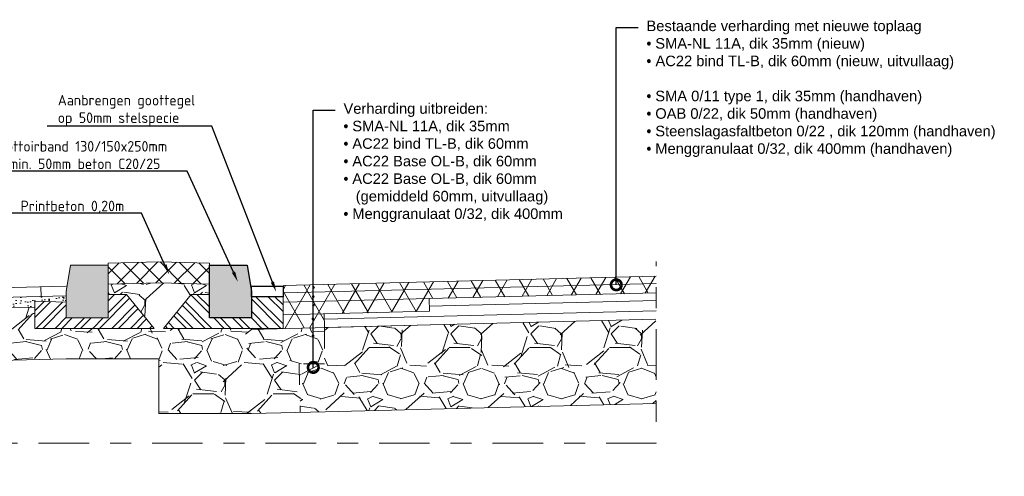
# Model space of a CAD drawing. Header units: metres. Extents: x -34 to 67, y -14 to 16.
# Tile 10 of 13: x 56.66 to 61.34, y -9.18 to -7.01. Entities that reach past the tile are written whole.
import ezdxf
from ezdxf import colors
from ezdxf.entities.mleader import LeaderData, LeaderLine
from ezdxf.math import Vec2, Vec3

# ---------------------------------------------------------------- set-up
doc = ezdxf.new("R2010")
doc.units = ezdxf.units.M
doc.linetypes.add('ACAD_ISO04W100', pattern=[30, 24, -3, 0, -3])
doc.linetypes.add('DASHED2', pattern=[0.375, 0.25, -0.125])
for name, color, linetype, lineweight in [('N-WE-AL-DETAIL-G', 7, 'Continuous', 13), ('N-WE-VH-VERHARDING_ASFALT-A-200', 7, 'Continuous', 18), ('X-XX-AL-AANKLEDING-T25', 7, 'Continuous', 25), ('X-XX-AL-T25', 7, 'Continuous', 25)]:
    doc.layers.add(name, color=color, linetype=linetype, lineweight=lineweight)
doc.layers.add('N-WE-VH-VERHARDING_PRINTBETON-A', color=252, linetype='Continuous')
doc.styles.add('NLCS-ISO-M20-T25', font='NLCS-ISO.ttf', dxfattribs={"height": 0.05})
doc.styles.add('NLCS_ISO', font='arial.ttf')

# ---------------------------------------------------------------- blocks, each defined once
blk = doc.blocks.new('Trottoirband-18-20x25')
at = {"layer": 'N-WE-AL-DETAIL-G'}
h = blk.add_hatch(color=252, dxfattribs=at)
h.dxf.hatch_style = 1
h.paths.add_polyline_path([(0.2000000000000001, -0.25), (0, -0.25), (0, 0), (0.1799999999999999, -2.775557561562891e-17), (0.2, -0.125)])
at = {"layer": 'N-WE-AL-DETAIL-G', "linetype": 'Continuous'}
h = blk.add_hatch(dxfattribs=at)
h.set_pattern_fill('STEEL', color=252, scale=0.02, angle=90, style=0)
h.set_pattern_definition([(135, (-16.71000581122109, -10.69827768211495), (-0.04490128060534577, -0.04490128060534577), []), (135, (-16.74175581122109, -10.69827768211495), (-0.04490128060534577, -0.04490128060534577), [])])
h.paths.add_polyline_path([(-0.1475204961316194, -0.3000000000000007), (-0.218317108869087, -0.3000000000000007), (-0.08669083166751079, -0.1385821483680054), (0.0002026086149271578, -0.1385203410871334), (0, -0.25), (0.2000000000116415, -0.25), (0.2000000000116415, -0.1752674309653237), (0.3500000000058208, -0.1714750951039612), (0.3499999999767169, -0.3000000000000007)])
blk.add_lwpolyline([(0, -0.25), (0, -2.775557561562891e-17), (0.1799999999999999, -2.775557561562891e-17), (0.2, -0.125), (0.2, -0.25)], close=True)
blk.add_lwpolyline([(-0.1475204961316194, -0.3000000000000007), (-0.218317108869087, -0.3000000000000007), (-0.08669083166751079, -0.1385821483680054), (0.0002026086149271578, -0.1385203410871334), (0, -0.25), (0.2000000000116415, -0.25), (0.2000000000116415, -0.1752674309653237), (0.3500000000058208, -0.1714750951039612), (0.3499999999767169, -0.3000000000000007)], close=True, dxfattribs=at)
blk = doc.blocks.new('_DotSmall')
at = {"color": 0, "linetype": 'ByBlock', "const_width": 0.5}
blk.add_lwpolyline([(-0.0625, 0, 1), (0.0625, 0, 1)], format="xyb", close=True, dxfattribs=at)

msp = doc.modelspace()

# ---------------------------------------------------------------- hatches: boundary and pattern name
at = {"layer": 'N-WE-AL-DETAIL-G'}
h = msp.add_hatch(color=252, dxfattribs=at)
h.dxf.hatch_style = 1
h.paths.add_polyline_path([(57.75964057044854, -8.429787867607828), (57.55964057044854, -8.429787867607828), (57.55964057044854, -8.179787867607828), (57.73964057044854, -8.179787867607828), (57.75964057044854, -8.304787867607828)])
at = {"layer": 'N-WE-AL-DETAIL-G', "lineweight": 0}
h = msp.add_hatch(dxfattribs=at)
h.set_pattern_fill('GRAVEL', color=250, scale=0.015)
h.set_pattern_definition([(228.0127875, (54.09549325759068, -8.583787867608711), (-3.048000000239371, -3.428999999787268), [0.051258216, -5.07457254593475]), (184.969741, (54.06120325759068, -8.621887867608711), (4.571999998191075, 0.3810000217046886), [0.08796070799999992, -8.708107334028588]), (132.5104471, (53.97357325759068, -8.629507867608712), (3.810000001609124, -4.190999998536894), [0.062022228, -6.140208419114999]), (267.273689, (53.82498325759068, -8.724757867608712), (0.3810000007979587, 7.619999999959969), [0.08010067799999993, -7.929965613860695]), (292.83365418, (53.82117325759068, -8.80476786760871), (-1.905000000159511, 4.571999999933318), [0.07854505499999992, -7.775971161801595]), (357.2736889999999, (53.85165325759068, -8.877157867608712), (-7.619999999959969, 0.3810000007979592), [0.08010067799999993, -7.929965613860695]), (37.69424047, (53.93166325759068, -8.88096786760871), (-4.952999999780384, -3.810000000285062), [0.105929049, -10.48696729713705]), (72.25532837, (54.01548325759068, -8.816197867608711), (2.667000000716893, 8.381999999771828), [0.100007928, -9.90078849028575]), (121.42956562, (54.04596325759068, -8.72094786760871), (-3.048000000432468, 4.952999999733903), [0.08037195, -7.956831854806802]), (175.2363583, (54.00405325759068, -8.652367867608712), (4.190999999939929, -0.3810000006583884), [0.09175699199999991, -4.496090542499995]), (222.3974378, (53.91261325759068, -8.64474786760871), (-4.571999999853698, -4.191000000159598), [0.118661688, -11.74751587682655]), (138.81407483, (54.20217325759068, -8.728567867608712), (-2.666999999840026, 2.286000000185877), [0.04050068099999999, -4.0095848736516]), (171.4692344, (54.17169325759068, -8.70189786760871), (4.953000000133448, -0.7619999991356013), [0.07705229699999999, -7.628195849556]), (225, (54.09549325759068, -8.690467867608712), (-5.329070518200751e-17, -0.3810000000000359), [0.053881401, -0.4849339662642]), (203.19859051, (54.06882325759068, -8.64474786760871), (1.905000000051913, 0.7619999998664), [0.02901619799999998, -2.872593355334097]), (291.80140949, (54.04215325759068, -8.656177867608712), (-0.3810000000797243, 1.142999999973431), [0.041034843, -2.0107129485]), (30.96375653, (54.05739325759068, -8.694277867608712), (1.143000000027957, 0.7619999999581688), [0.06664794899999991, -2.154944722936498]), (161.56505118, (54.11454325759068, -8.659987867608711), (0.7620000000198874, -0.380999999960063), [0.048193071, -1.1566347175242]), (16.389540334, (53.82117325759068, -8.656177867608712), (3.810000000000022, 1.143000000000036), [0.06751320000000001, -6.68382400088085]), (70.34617594, (53.88594325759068, -8.637127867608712), (-1.524000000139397, -4.190999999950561), [0.056639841, -5.607332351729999]), (293.19859051, (54.11454325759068, -8.583787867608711), (-0.7619999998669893, 1.905000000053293), [0.05803201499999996, -2.843577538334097]), (343.6104596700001, (54.13740325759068, -8.637127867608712), (-3.810000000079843, 1.142999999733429), [0.06751319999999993, -6.683824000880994]), (339.44395478, (53.82117325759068, -8.892397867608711), (-1.904999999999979, 0.7620000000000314), [0.0651052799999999, -3.190160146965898]), (294.7751406, (53.88213325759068, -8.915257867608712), (-1.90500000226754, 4.190999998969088), [0.05455081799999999, -5.400539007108]), (66.80140949, (54.11835325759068, -8.964787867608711), (0.7619999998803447, 1.905000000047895), [0.05803201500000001, -2.843577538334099]), (17.35402464, (54.14121325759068, -8.911447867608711), (-4.952999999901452, -1.524000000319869), [0.06386741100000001, -6.322856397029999]), (69.44395478, (53.93166325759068, -8.964787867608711), (-0.7620000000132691, -1.904999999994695), [0.03255263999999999, -3.2227127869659]), (101.309932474, (54.09549325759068, -8.964787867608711), (-0.38100000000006, 1.524000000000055), [0.01942719, -1.9232992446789]), (165.963756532, (54.09168325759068, -8.945737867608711), (1.142999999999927, -0.3809999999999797), [0.078545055, -1.49235818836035]), (186.00900596, (54.01548325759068, -8.926687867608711), (3.809999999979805, 0.381000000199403), [0.07279004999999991, -7.206204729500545]), (303.69006753, (54.05739325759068, -8.728567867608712), (-0.3810000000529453, 0.7619999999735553), [0.054948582, -1.318766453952]), (353.15722659, (54.08787325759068, -8.774287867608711), (6.477000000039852, -0.761999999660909), [0.095933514, -9.49740135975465]), (60.9453959, (54.18312325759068, -8.78571786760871), (-1.524000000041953, -2.666999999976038), [0.039226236, -3.883408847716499]), (90, (54.20217325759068, -8.751427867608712), (-0.3809999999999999, 0.3809999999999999), [0.02286, -0.35814]), (120.25643716, (54.00786325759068, -8.915257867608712), (1.523999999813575, -2.667000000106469), [0.052930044, -5.240091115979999]), (48.01278749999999, (53.98119325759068, -8.869537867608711), (3.048000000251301, 3.428999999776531), [0.102516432, -5.023314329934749]), (0, (54.04977325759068, -8.793337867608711), (0.3809999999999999, 0.3809999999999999), [0.09906, -0.28194]), (325.3048465, (54.14883325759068, -8.793337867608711), (3.81000000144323, -2.666999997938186), [0.060241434, -5.963897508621]), (254.0546040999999, (54.19836325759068, -8.827627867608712), (-0.3809999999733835, -1.524000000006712), [0.05547436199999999, -2.7182475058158]), (207.64597536, (54.18312325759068, -8.88096786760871), (-7.239000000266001, -3.809999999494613), [0.09032176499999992, -8.94186966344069]), (175.42607874, (54.10311325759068, -8.922877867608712), (-4.952999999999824, 0.3809999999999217), [0.09555441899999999, -9.459876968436])])
h.paths.add_polyline_path([(56.05646031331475, -8.395323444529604), (56.05646031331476, -8.6453234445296), (56.87788339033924, -8.62478786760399), (57.31898671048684, -8.62478786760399), (57.31898671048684, -8.884787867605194), (57.75975086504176, -8.884787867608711), (57.99403901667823, -8.8789306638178), (57.98628871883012, -8.648918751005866), (58.10775211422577, -8.648918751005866), (58.10975086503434, -8.556037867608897), (58.10775211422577, -8.476087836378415), (57.75975086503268, -8.479787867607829), (57.41212007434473, -8.479787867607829), (57.34132346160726, -8.479787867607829), (57.47294973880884, -8.318370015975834), (57.55964057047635, -8.318308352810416), (57.55964057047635, -8.26978786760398), (57.31898671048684, -8.263771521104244), (57.07833285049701, -8.26978786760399), (57.07833285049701, -8.318308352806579), (57.16502368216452, -8.318370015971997), (57.29664995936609, -8.479787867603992), (57.22585334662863, -8.479787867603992), (56.72833285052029, -8.479787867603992), (56.72833285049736, -8.378526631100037)])
at = {"layer": 'N-WE-AL-DETAIL-G'}
h = msp.add_hatch(dxfattribs=at)
h.set_pattern_fill('AR-SAND', color=252, scale=0.001)
h.set_pattern_definition([(37.50000000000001, (48.56373135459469, -22.84175154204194), (-0.001600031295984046, 0.04894132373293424), [0, -0.038608, 0, -0.04318, 0, -0.041275]), (7.499999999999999, (48.56373135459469, -22.84175154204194), (0.04495232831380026, 0.07168251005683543), [0, -0.020828, 0, -0.034798, 0, -0.013335]), (327.5, (48.53248935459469, -22.84175154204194), (0.0790992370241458, 0.0001437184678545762), [0, -0.0127, 0, -0.04572, 0, -0.05969]), (317.5, (48.53248935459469, -22.84175154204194), (0.07635564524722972, 0.02229293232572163), [0, -0.00635, 0, -0.029972, 0, -0.03429])])
h.paths.add_polyline_path([(56.05646031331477, -8.345323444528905), (56.05646031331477, -8.395323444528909), (56.72833285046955, -8.378526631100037), (56.72833285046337, -8.351262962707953), (56.87788339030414, -8.355043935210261), (56.87788339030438, -8.324787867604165)])
at = {"layer": 'N-WE-AL-DETAIL-G', "linetype": 'Continuous'}
h = msp.add_hatch(dxfattribs=at)
h.set_pattern_fill('STEEL', color=252, scale=0.02, angle=90, style=0)
h.set_pattern_definition([(135, (40.84963475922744, -18.87806554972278), (-0.04490128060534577, -0.04490128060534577), []), (135, (40.81788475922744, -18.87806554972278), (-0.04490128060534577, -0.04490128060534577), [])])
h.paths.add_polyline_path([(57.41212007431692, -8.479787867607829), (57.34132346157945, -8.479787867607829), (57.47294973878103, -8.318370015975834), (57.55984317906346, -8.318308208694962), (57.55964057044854, -8.429787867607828), (57.75964057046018, -8.429787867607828), (57.75975086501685, -8.331684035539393), (57.90975086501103, -8.32789169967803), (57.90964057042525, -8.479787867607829)])
at = {"layer": 'N-WE-AL-DETAIL-G'}
h = msp.add_hatch(dxfattribs=at)
h.set_pattern_fill('GRAVEL', color=252, scale=0.015)
h.set_pattern_definition([(228.0127875, (48.8380513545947, -22.46075154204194), (-3.048000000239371, -3.428999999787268), [0.051258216, -5.07457254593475]), (184.969741, (48.80376135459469, -22.49885154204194), (4.571999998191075, 0.3810000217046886), [0.08796070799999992, -8.708107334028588]), (132.5104471, (48.71613135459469, -22.50647154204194), (3.810000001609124, -4.190999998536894), [0.062022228, -6.140208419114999]), (267.273689, (48.5675413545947, -22.60172154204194), (0.3810000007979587, 7.619999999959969), [0.08010067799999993, -7.929965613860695]), (292.83365418, (48.56373135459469, -22.68173154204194), (-1.905000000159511, 4.571999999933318), [0.07854505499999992, -7.775971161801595]), (357.2736889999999, (48.59421135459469, -22.75412154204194), (-7.619999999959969, 0.3810000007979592), [0.08010067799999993, -7.929965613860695]), (37.69424047, (48.67422135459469, -22.75793154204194), (-4.952999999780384, -3.810000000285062), [0.105929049, -10.48696729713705]), (72.25532837, (48.7580413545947, -22.69316154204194), (2.667000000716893, 8.381999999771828), [0.100007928, -9.90078849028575]), (121.42956562, (48.78852135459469, -22.59791154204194), (-3.048000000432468, 4.952999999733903), [0.08037195, -7.956831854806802]), (175.2363583, (48.74661135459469, -22.52933154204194), (4.190999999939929, -0.3810000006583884), [0.09175699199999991, -4.496090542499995]), (222.3974378, (48.65517135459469, -22.52171154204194), (-4.571999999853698, -4.191000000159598), [0.118661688, -11.74751587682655]), (138.81407483, (48.94473135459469, -22.60553154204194), (-2.666999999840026, 2.286000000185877), [0.04050068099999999, -4.0095848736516]), (171.4692344, (48.9142513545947, -22.57886154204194), (4.953000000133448, -0.7619999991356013), [0.07705229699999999, -7.628195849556]), (225, (48.8380513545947, -22.56743154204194), (-5.329070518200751e-17, -0.3810000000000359), [0.053881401, -0.4849339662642]), (203.19859051, (48.81138135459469, -22.52171154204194), (1.905000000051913, 0.7619999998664), [0.02901619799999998, -2.872593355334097]), (291.80140949, (48.78471135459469, -22.53314154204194), (-0.3810000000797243, 1.142999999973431), [0.041034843, -2.0107129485]), (30.96375653, (48.7999513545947, -22.57124154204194), (1.143000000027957, 0.7619999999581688), [0.06664794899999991, -2.154944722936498]), (161.56505118, (48.8571013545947, -22.53695154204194), (0.7620000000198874, -0.380999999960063), [0.048193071, -1.1566347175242]), (16.389540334, (48.56373135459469, -22.53314154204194), (3.810000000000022, 1.143000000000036), [0.06751320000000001, -6.68382400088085]), (70.34617594, (48.6285013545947, -22.51409154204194), (-1.524000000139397, -4.190999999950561), [0.056639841, -5.607332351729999]), (293.19859051, (48.8571013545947, -22.46075154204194), (-0.7619999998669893, 1.905000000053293), [0.05803201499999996, -2.843577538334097]), (343.6104596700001, (48.87996135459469, -22.51409154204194), (-3.810000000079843, 1.142999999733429), [0.06751319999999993, -6.683824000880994]), (339.44395478, (48.56373135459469, -22.76936154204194), (-1.904999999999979, 0.7620000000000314), [0.0651052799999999, -3.190160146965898]), (294.7751406, (48.6246913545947, -22.79222154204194), (-1.90500000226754, 4.190999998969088), [0.05455081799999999, -5.400539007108]), (66.80140949, (48.86091135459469, -22.84175154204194), (0.7619999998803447, 1.905000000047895), [0.05803201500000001, -2.843577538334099]), (17.35402464, (48.88377135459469, -22.78841154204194), (-4.952999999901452, -1.524000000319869), [0.06386741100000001, -6.322856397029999]), (69.44395478, (48.67422135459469, -22.84175154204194), (-0.7620000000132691, -1.904999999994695), [0.03255263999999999, -3.2227127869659]), (101.309932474, (48.8380513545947, -22.84175154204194), (-0.38100000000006, 1.524000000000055), [0.01942719, -1.9232992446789]), (165.963756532, (48.8342413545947, -22.82270154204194), (1.142999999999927, -0.3809999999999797), [0.078545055, -1.49235818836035]), (186.00900596, (48.7580413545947, -22.80365154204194), (3.809999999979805, 0.381000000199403), [0.07279004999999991, -7.206204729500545]), (303.69006753, (48.7999513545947, -22.60553154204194), (-0.3810000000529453, 0.7619999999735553), [0.054948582, -1.318766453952]), (353.15722659, (48.83043135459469, -22.65125154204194), (6.477000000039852, -0.761999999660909), [0.095933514, -9.49740135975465]), (60.9453959, (48.92568135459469, -22.66268154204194), (-1.524000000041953, -2.666999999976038), [0.039226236, -3.883408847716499]), (90, (48.94473135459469, -22.62839154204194), (-0.3809999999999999, 0.3809999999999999), [0.02286, -0.35814]), (120.25643716, (48.75042135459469, -22.79222154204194), (1.523999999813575, -2.667000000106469), [0.052930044, -5.240091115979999]), (48.01278749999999, (48.7237513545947, -22.74650154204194), (3.048000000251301, 3.428999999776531), [0.102516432, -5.023314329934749]), (0, (48.79233135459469, -22.67030154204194), (0.3809999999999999, 0.3809999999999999), [0.09906, -0.28194]), (325.3048465, (48.8913913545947, -22.67030154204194), (3.81000000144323, -2.666999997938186), [0.060241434, -5.963897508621]), (254.0546040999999, (48.94092135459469, -22.70459154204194), (-0.3809999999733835, -1.524000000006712), [0.05547436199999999, -2.7182475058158]), (207.64597536, (48.92568135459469, -22.75793154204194), (-7.239000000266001, -3.809999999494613), [0.09032176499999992, -8.94186966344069]), (175.42607874, (48.84567135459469, -22.79984154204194), (-4.952999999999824, 0.3809999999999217), [0.09555441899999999, -9.459876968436])])
h.paths.add_polyline_path([(59.68535593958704, -8.836647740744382), (59.68335718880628, -8.4366977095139), (58.10775211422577, -8.476087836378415), (58.10775211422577, -8.648918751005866), (57.98628871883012, -8.648918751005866), (57.99204026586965, -8.878980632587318)])
at = {"layer": 'N-WE-VH-VERHARDING_ASFALT-A-200'}
h = msp.add_hatch(dxfattribs=at)
h.set_pattern_fill('AVH-ASFALT', color=256, scale=0.1, pattern_type=2)
h.set_pattern_definition([(59.99999999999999, (0, 0), (-0.08660254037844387, 0.05000000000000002), []), (120, (0, 0), (-0.08660254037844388, -0.04999999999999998), [])])
h.paths.add_polyline_path([(57.90975086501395, -8.27603786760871), (57.90964057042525, -8.479787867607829), (58.10772081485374, -8.474835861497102), (58.10612812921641, -8.41112843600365), (58.6058158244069, -8.398636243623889), (58.60431676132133, -8.338673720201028), (59.68535593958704, -8.311647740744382), (59.68535593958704, -8.231647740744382)])
at = {"layer": 'N-WE-VH-VERHARDING_PRINTBETON-A', "lineweight": 9}
h = msp.add_hatch(dxfattribs=at)
h.set_pattern_fill('ANSI37', color=256, scale=0.02)
h.set_pattern_definition([(45, (48.56373135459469, -22.84175154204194), (-0.04490128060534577, 0.04490128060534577), []), (135, (48.56373135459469, -22.84175154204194), (-0.04490128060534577, -0.04490128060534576), [])])
h.paths.add_polyline_path([(57.31898671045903, -8.263771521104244), (57.55964057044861, -8.269787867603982), (57.55964057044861, -8.169787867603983), (57.31898671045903, -8.163771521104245), (57.0783328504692, -8.16978786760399), (57.0783328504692, -8.26978786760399)])

# ---------------------------------------------------------------- linework, layer by layer
msp.add_lwpolyline([(57.55964057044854, -8.429787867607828), (57.55964057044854, -8.179787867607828), (57.73964057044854, -8.179787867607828), (57.75964057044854, -8.304787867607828), (57.75964057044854, -8.429787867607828)], close=True)
at = {"layer": 'N-WE-AL-DETAIL-G', "linetype": 'ACAD_ISO04W100', "ltscale": 0.01, "flags": 128}
msp.add_lwpolyline([(56.05646031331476, -8.095862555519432), (56.05646031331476, -9.02557522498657), (59.68535593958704, -9.02557522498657), (59.68535593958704, -8.162236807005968)], dxfattribs=at)
at = {"layer": 'N-WE-AL-DETAIL-G'}
for points in [[(57.0783328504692, -8.16978786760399), (57.31898671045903, -8.163771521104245), (57.55964057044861, -8.169787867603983)], [(57.0783328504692, -8.16978786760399), (57.0783328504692, -8.26978786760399)], [(57.55964057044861, -8.269787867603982), (57.55964057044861, -8.169787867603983)], [(59.68535593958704, -8.231647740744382), (57.90975086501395, -8.27603786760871)], [(56.87788339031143, -8.27978786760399), (56.05646031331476, -8.300323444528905)], [(57.0783328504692, -8.26978786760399), (57.31898671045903, -8.263771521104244), (57.55964057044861, -8.269787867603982)], [(59.68535593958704, -8.266647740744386), (58.10975086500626, -8.306037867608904)], [(56.87788339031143, -8.32478786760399), (56.05646031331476, -8.345323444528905)], [(58.10975086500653, -8.306037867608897), (57.90975086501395, -8.31103786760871)], [(58.60431676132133, -8.338673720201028), (59.68535593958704, -8.311647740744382)], [(56.72833285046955, -8.378526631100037), (56.05646031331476, -8.395323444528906)], [(58.60431676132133, -8.338673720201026), (58.10975086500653, -8.351037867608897), (57.90964057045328, -8.356040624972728)], [(58.60431676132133, -8.338673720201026), (58.6058158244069, -8.398636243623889)], [(58.6058158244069, -8.398636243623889), (57.90964057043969, -8.416040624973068)], [(58.1061281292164, -8.411128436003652), (58.10775211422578, -8.476087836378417)], [(58.60975086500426, -8.463537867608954), (57.75975086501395, -8.484787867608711)]]:
    msp.add_lwpolyline(points, dxfattribs=at)
at = {"layer": 'N-WE-AL-DETAIL-G', "color": 13}
msp.add_lwpolyline([(56.75725850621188, -8.282803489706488), (56.75838280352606, -8.327775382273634)], dxfattribs=at)
at = {"layer": 'N-WE-AL-DETAIL-G', "const_width": 0.00625}
for points in [[(58.05176406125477, -8.285359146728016, 1), (58.05801406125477, -8.285359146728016, 1)], [(58.05052291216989, -8.329266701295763, 1), (58.05677291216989, -8.329266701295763, 1)], [(58.05135643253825, -8.369589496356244, 1), (58.05760643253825, -8.369589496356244, 1)], [(58.04863233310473, -8.434615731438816, 1), (58.05488233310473, -8.434615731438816, 1)], [(58.04981467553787, -8.514831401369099, 1), (58.05606467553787, -8.514831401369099, 1)]]:
    msp.add_lwpolyline(points, format="xyb", close=True, dxfattribs=at)
at = {"layer": 'N-WE-AL-DETAIL-G', "linetype": 'Continuous'}
msp.add_lwpolyline([(57.41212007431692, -8.479787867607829), (57.34132346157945, -8.479787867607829), (57.47294973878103, -8.318370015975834), (57.55984317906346, -8.318308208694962), (57.55964057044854, -8.429787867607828), (57.75964057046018, -8.429787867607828), (57.75975086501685, -8.331684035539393), (57.90975086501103, -8.32789169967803), (57.90964057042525, -8.479787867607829)], close=True, dxfattribs=at)
at = {"layer": 'N-WE-AL-DETAIL-G', "color": 252}
for points in [[(58.60519121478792, -8.373651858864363), (59.68535593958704, -8.346647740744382)], [(58.10675273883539, -8.436112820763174), (59.68535593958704, -8.396647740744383)], [(58.10775211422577, -8.476087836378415), (59.68335718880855, -8.436697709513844)], [(59.68535593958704, -8.836647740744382), (58.10975086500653, -8.876037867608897), (57.75975086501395, -8.884787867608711), (57.31898671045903, -8.884787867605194), (57.31898671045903, -8.62478786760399), (56.87788339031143, -8.62478786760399), (56.05646031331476, -8.645323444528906)]]:
    msp.add_lwpolyline(points, dxfattribs=at)
at = {"layer": 'N-WE-VH-VERHARDING_ASFALT-A-200', "linetype": 'DASHED2', "ltscale": 0.2}
msp.add_lwpolyline([(58.10775211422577, -8.476087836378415), (58.10775211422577, -8.648918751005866), (57.98628871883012, -8.648918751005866), (57.99204026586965, -8.878980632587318)], dxfattribs=at)
at = {"layer": 'X-XX-AL-T25'}
msp.add_lwpolyline([(57.75975086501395, -8.27978786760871), (57.90975086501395, -8.27978786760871), (57.90975086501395, -8.329787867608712), (57.75975086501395, -8.329787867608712)], close=True, dxfattribs=at)

# ---------------------------------------------------------------- block references
at = {"layer": 'N-WE-AL-DETAIL-G', "xscale": -1}
msp.add_blockref('Trottoirband-18-20x25', (57.0783328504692, -8.179787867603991), dxfattribs=at)

# ---------------------------------------------------------------- leaders
at = {"layer": 'X-XX-AL-AANKLEDING-T25'}
ml = msp.add_multileader_mtext('Standard', dxfattribs=at)
ml.set_content('Bestaande verharding met nieuwe toplaag\\P{\\fSymbol|b0|i0|c2|p18;· }SMA-NL 11A, dik 35mm (nieuw)\\P{\\fSymbol|b0|i0|c2|p18;·} AC22 bind TL-B, dik 60mm (nieuw, uitvullaag)\\P\\P{\\fSymbol|b0|i0|c2|p18;\\C252;· \\fArial|b0|i0|c0|p34;SMA 0/11 type 1, dik 35mm (handhaven)\\P\\fSymbol|b0|i0|c2|p18;· \\fArial|b0|i0|c0|p34;OAB 0/22, dik 50mm (handhaven)\\P\\fSymbol|b0|i0|c2|p18;· \\fArial|b0|i0|c0|p34;Steenslagasfaltbeton 0/22 , dik 120mm (handhaven)\\P\\fSymbol|b0|i0|c2|p18;· \\fArial|b0|i0|c0|p34;Menggranulaat 0/32, dik 400mm (handhaven)}', color=256, style='NLCS_ISO')
ml.set_leader_properties()
ml.set_arrow_properties(name='DOTSMALL')
ml.build(insert=Vec2(0, 0))
ml.multileader.update_dxf_attribs({"arrow_head_size": 0.1})
ctx = ml.context
ctx.base_point, ctx.char_height, ctx.arrow_head_size, ctx.landing_gap_size, ctx.plane_origin = Vec3(59.59885603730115, -7.048905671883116), 0.05, 0.1, 0.04000000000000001, Vec3(59.90564652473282, -7.268713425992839)
notes = []
notes.append((ctx, [(1, (1, 1, 0), (59.49513322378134, -7.048905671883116), (1, 0), 0.1037228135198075, [(0, [(59.49513322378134, -8.272863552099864)], 0, [])])]))
ctx.mtext.insert, ctx.mtext.flow_direction = Vec3(59.63885603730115, -7.01655574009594), 5
ml = msp.add_multileader_mtext('Standard', dxfattribs=at)
ml.set_content('Verharding uitbreiden:\\P{\\fSymbol|b0|i0|c2|p18;· }SMA-NL 11A, dik 35mm\\P{\\fSymbol|b0|i0|c2|p18;· }AC22 bind TL-B, dik 60mm\\P{\\fSymbol|b0|i0|c2|p18;· }AC22 Base OL-B, dik 60mm\\P{\\fSymbol|b0|i0|c2|p18;· }AC22 Base OL-B, dik 60mm\\P   (gemiddeld 60mm, uitvullaag)\\P{\\fSymbol|b0|i0|c2|p18;· }Menggranulaat 0/32, dik 400mm', color=256, style='NLCS_ISO')
ml.set_leader_properties()
ml.set_arrow_properties(name='DOTSMALL')
ml.build(insert=Vec2(0, 0))
ml.multileader.update_dxf_attribs({"dogleg_length": 0.1037228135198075, "arrow_head_size": 0.1})
ctx = ml.context
ctx.base_point, ctx.char_height, ctx.arrow_head_size, ctx.landing_gap_size, ctx.plane_origin = Vec3(58.15738716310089, -7.441866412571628), 0.05, 0.1, 0.04000000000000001, Vec3(59.07994760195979, -6.787356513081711)
notes.append((ctx, [(1, (1, 1, 0), (58.05366434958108, -7.441866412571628), (1, 0), 0.1037228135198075, [(0, [(58.05366434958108, -8.665605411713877)], 0, [])])]))
ctx.mtext.insert, ctx.mtext.flow_direction = Vec3(58.19738716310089, -7.40951648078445), 5
at = {"layer": 'X-XX-AL-T25'}
ml = msp.add_multileader_mtext('Standard', dxfattribs=at)
ml.set_content('Aanbrengen goottegel\\Pop 50mm stelspecie', color=256, style='NLCS-ISO-M20-T25')
ml.set_leader_properties(color=256, linetype='ByLayer', lineweight=-1)
ml.build(insert=Vec2(0, 0))
ml.multileader.update_dxf_attribs({"text_left_attachment_type": 5, "text_right_attachment_type": 5, "dogleg_length": 0.05, "arrow_head_size": 0.05})
ctx = ml.context
ctx.base_point, ctx.char_height, ctx.arrow_head_size, ctx.landing_gap_size, ctx.plane_origin = Vec3(56.82018614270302, -7.518267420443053), 0.05, 0.05, 0.018, Vec3(59.66369818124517, -9.724380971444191)
ctx.left_attachment, ctx.right_attachment = 5, 5
notes.append((ctx, [(1, (1, 1, 0), (57.57118614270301, -7.518267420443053), (-1, 0), 0.05, [(0, [(57.8771421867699, -8.306444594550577)], 0, [])])]))
ctx.mtext.insert, ctx.mtext.flow_direction = Vec3(56.83818614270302, -7.369934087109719), 5
ml = msp.add_multileader_mtext('Standard', dxfattribs=at)
ml.set_content('Trottoirband 130/150x250mm\\Pin min. 50mm beton C20/25', color=256, style='NLCS-ISO-M20-T25')
ml.set_leader_properties(color=256, linetype='ByLayer', lineweight=-1)
ml.build(insert=Vec2(0, 0))
ml.multileader.update_dxf_attribs({"text_left_attachment_type": 5, "text_right_attachment_type": 5, "dogleg_length": 0.05, "arrow_head_size": 0.05})
ctx = ml.context
ctx.base_point, ctx.char_height, ctx.arrow_head_size, ctx.landing_gap_size, ctx.plane_origin = Vec3(56.50731528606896, -7.732613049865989), 0.05, 0.05, 0.018, Vec3(59.48137974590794, -9.675958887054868)
ctx.left_attachment, ctx.right_attachment = 5, 5
notes.append((ctx, [(1, (1, 1, 0), (57.45331528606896, -7.732613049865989), (-1, 0), 0.05, [(0, [(57.69482375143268, -8.258022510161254)], 0, [])])]))
ctx.mtext.insert, ctx.mtext.flow_direction = Vec3(56.52531528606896, -7.589279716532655), 5
ml = msp.add_multileader_mtext('Standard', dxfattribs=at)
ml.set_content('Printbeton 0,20m', color=256, style='NLCS-ISO-M20-T25')
ml.set_leader_properties(color=256, linetype='ByLayer', lineweight=-1)
ml.build(insert=Vec2(0, 0))
ml.multileader.update_dxf_attribs({"text_left_attachment_type": 5, "text_right_attachment_type": 5, "dogleg_length": 0.05, "arrow_head_size": 0.05})
ctx = ml.context
ctx.base_point, ctx.char_height, ctx.arrow_head_size, ctx.landing_gap_size, ctx.plane_origin = Vec3(56.64308625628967, -7.932950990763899), 0.05, 0.05, 0.018, Vec3(59.26611614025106, -10.04144715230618)
ctx.left_attachment, ctx.right_attachment = 5, 5
notes.append((ctx, [(1, (1, 1, 0), (57.23658625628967, -7.932950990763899), (-1, 0), 0.05, [(0, [(57.36883037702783, -8.224271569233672)], 0, [])])]))
ctx.mtext.insert, ctx.mtext.flow_direction = Vec3(56.66108625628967, -7.872950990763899), 5
for ctx, leaders in notes:
    for number, flags, end, landing, length, lines in leaders:
        leader = LeaderData()
        leader.index, (leader.has_last_leader_line, leader.has_dogleg_vector, leader.attachment_direction) = number, flags
        leader.last_leader_point, leader.dogleg_vector, leader.dogleg_length = Vec3(end), Vec3(landing), length
        for number, points, colour, breaks in lines:
            line = LeaderLine()
            line.index, line.vertices, line.color, line.breaks = number, Vec3.list(points), colors.encode_raw_color(colour), breaks
            leader.lines.append(line)
        ctx.leaders.append(leader)

doc.saveas('drawing.dxf')
